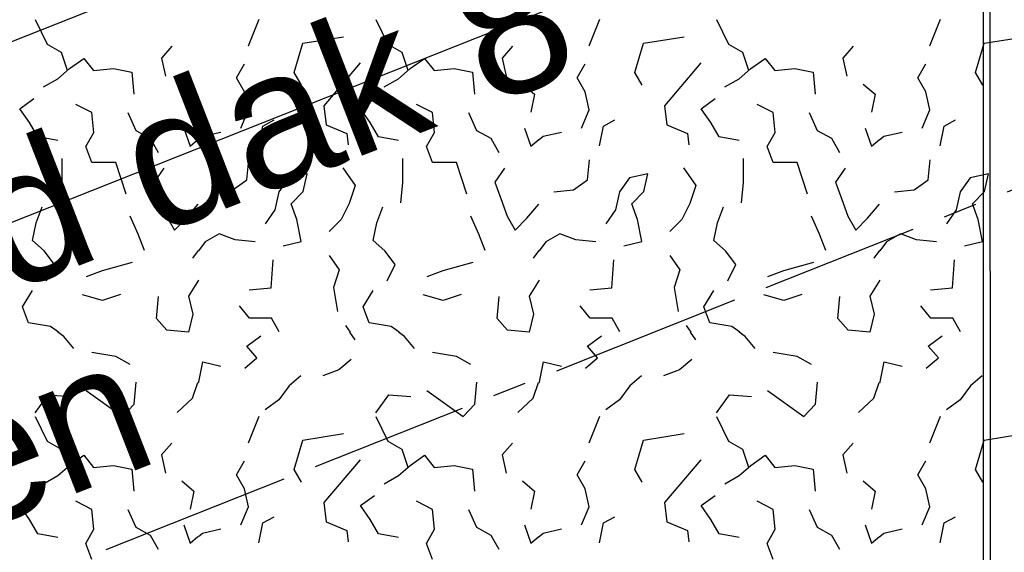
# Model space of a CAD drawing. Extents: x 1006 to 5197, y -24 to 263.
# Tile 46 of 124: x 1039.04 to 1041.95, y 18.13 to 19.71. Entities that reach past the tile are written whole.
import ezdxf

# ---------------------------------------------------------------- set-up
doc = ezdxf.new("R2010")
doc.units = 0
doc.header["$MEASUREMENT"] = 0
doc.linetypes.add('B0805', pattern=[1.366667, 0.566667, -0.1, 0.033333, -0.1, 0.466667, -0.1])
doc.linetypes.add('Wipeout_Contour', pattern=[1000, 0, -1000])
for name, color, linetype in [('21 Buitenwanden', 7, 'Continuous'), ('27 Daken', 7, 'Continuous'), ('A Stramien', 7, 'Continuous'), ('T Tekst algemeen', 7, 'Continuous')]:
    doc.layers.add(name, color=color, linetype=linetype)
doc.styles.add('GENERATED_STYLE_3', font='Arial')
doc.styles.get("Standard").update_dxf_attribs({"font": 'txt', "bigfont": 'BIGFONT.SHX'})
doc.dimstyles.new('GENERATED_STYLE__1', dxfattribs={"dimtxt": 0.25, "dimasz": 0.19, "dimexe": 0.18, "dimexo": 0, "dimgap": 0.09, "dimtad": 1, "dimdec": 0, "dimlfac": 1000, "dimzin": 0, "dimdsep": 46, "dimtxsty": 'Standard', "dimblk": 'ARROWHEAD_7', "dimblk1": 'ARROWHEAD_7', "dimblk2": 'ARROWHEAD_7', "dimcen": 0.09, "dimclrd": 7, "dimclre": 7, "dimclrt": 7, "dimadec": 1, "dimazin": 0, "dimtfac": 1, "dimtdec": 4, "dimtmove": 0, "dimatfit": 3, "dimfxl": 0, "dimtolj": 1, "dimtzin": 0, "dimarcsym": 0})
doc.dimstyles.new('GENERATED_STYLE__2', dxfattribs={"dimtxt": 0.25, "dimasz": 0.19, "dimexe": 0.18, "dimexo": 0, "dimgap": 0.09, "dimtad": 1, "dimtih": 1, "dimtoh": 1, "dimdec": 0, "dimlfac": 1000, "dimzin": 0, "dimdsep": 46, "dimtxsty": 'Standard', "dimblk": 'ARROWHEAD_7', "dimblk1": 'ARROWHEAD_7', "dimblk2": 'ARROWHEAD_7', "dimcen": 0.09, "dimclrd": 7, "dimclre": 7, "dimclrt": 7, "dimadec": 1, "dimazin": 0, "dimtfac": 1, "dimtdec": 4, "dimtmove": 0, "dimatfit": 3, "dimfxl": 0, "dimtolj": 1, "dimtzin": 0, "dimarcsym": 0})

# ---------------------------------------------------------------- blocks, each defined once
blk = doc.blocks.new('ROOF_47_2', base_point=(1046.8844, 23.6904))
at = {"layer": '27 Daken', "linetype": 'Continuous', "flags": 128}
blk.add_lwpolyline([(1046.8844, 23.6904), (1041.8903, 22.2876), (1041.8903, 17.5731), (1046.8856, 19.5765)], close=True, dxfattribs=at)
blk = doc.blocks.new('WALL_481_2', base_point=(1035.8002, 18.7634))
at = {"color": 254, "linetype": 'Wipeout_Contour', "lineweight": 0, "ltscale": 4164.534371}
blk.add_wipeout([(1035.7404, 18.5782), (1046.1084, 22.7001), (1046.053, 22.8395), (1035.8002, 18.7634)], dxfattribs=at).dxf.layer = '21 Buitenwanden'
blk = doc.blocks.new('ROOF_45_2', base_point=(1015.3564, 13.368))
at = {"layer": '27 Daken', "linetype": 'Continuous', "flags": 128}
blk.add_lwpolyline([(1029.3951, 15.18), (1033.0243, 15.18), (1035.0243, 15.18), (1036.2233, 15.1831), (1036.15, 15.599), (1036.9279, 15.908), (1036.9633, 15.7069), (1041.9117, 17.6726), (1041.9108, 20.258), (1034.8915, 17.4697), (1034.6025, 19.1618), (1029.3951, 17.7012)], dxfattribs=at)
blk = doc.blocks.new('*D346', base_point=(988.2137, 0))
at = {"layer": 'A Stramien', "linetype": 'Continuous'}
for p, q in [((1033.7798, 22.451), (1033.6414, 22.7995)), ((1027.0657, 19.9857), (1033.7571, 22.6437)), ((1020.3743, 17.3276), (1027.0657, 19.9857))]:
    blk.add_line(p, q, dxfattribs=at)
blk.add_circle((1033.7106, 22.6253), 0.05, dxfattribs=at)
at = {"layer": 'A Stramien', "insert": (1029.8704, 21.4226), "char_height": 0.25, "attachment_point": 1, "rotation": 21.665}
blk.add_mtext('{7.200}', dxfattribs=at)
blk = doc.blocks.new('ARROWHEAD_7')
at = {"color": 0, "linetype": 'Continuous', "lineweight": 0}
for p, q in [((0, -0.25), (0, 0.25)), ((0, 0), (-1, 0)), ((-0.25, 0), (0.25, 0))]:
    blk.add_line(p, q, dxfattribs=at)
blk.add_circle((0, 0), 0.25, dxfattribs=at)
blk = doc.blocks.new('*D347', base_point=(988.2137, 0))
at = {"layer": 'A Stramien', "linetype": 'Continuous'}
for p, q in [((1040.4712, 25.1091), (1040.3328, 25.4576)), ((1033.7571, 22.6437), (1040.4484, 25.3018)), ((1027.0657, 19.9857), (1033.7571, 22.6437))]:
    blk.add_line(p, q, dxfattribs=at)
blk.add_circle((1040.402, 25.2834), 0.05, dxfattribs=at)
at = {"layer": 'A Stramien', "insert": (1036.5618, 24.0807), "char_height": 0.25, "attachment_point": 1, "rotation": 21.665}
blk.add_mtext('{7.200}', dxfattribs=at)
blk = doc.blocks.new('*D348', base_point=(988.2137, 0))
at = {"layer": 'A Stramien', "linetype": 'Continuous'}
for p, q in [((1047.1626, 27.7672), (1047.0241, 28.1157)), ((1040.4484, 25.3018), (1047.1398, 27.9599)), ((1033.7571, 22.6437), (1040.4484, 25.3018))]:
    blk.add_line(p, q, dxfattribs=at)
blk.add_circle((1047.0934, 27.9415), 0.05, dxfattribs=at)
at = {"layer": 'A Stramien', "insert": (1044.457, 27.217), "char_height": 0.25, "attachment_point": 1, "rotation": 21.665}
blk.add_mtext('{7.200}', dxfattribs=at)
blk = doc.blocks.new('*D349', base_point=(988.2137, 0))
at = {"layer": 'A Stramien', "linetype": 'Continuous'}
for p, q in [((1053.854, 30.4253), (1053.7155, 30.7738)), ((1047.1398, 27.9599), (1053.8312, 30.618)), ((1040.4484, 25.3018), (1047.1398, 27.9599))]:
    blk.add_line(p, q, dxfattribs=at)
at = {"layer": 'A Stramien', "insert": (1049.9445, 29.3969), "char_height": 0.25, "attachment_point": 1, "rotation": 21.665}
blk.add_mtext('{7.200}', dxfattribs=at)
blk = doc.blocks.new('*D350', base_point=(988.2137, 0))
at = {"layer": 'A Stramien', "linetype": 'Continuous'}
for p, q in [((1053.8312, 30.618), (1057.1769, 31.9471)), ((1047.1398, 27.9599), (1053.8312, 30.618))]:
    blk.add_line(p, q, dxfattribs=at)
blk.add_circle((1053.7847, 30.5996), 0.05, dxfattribs=at)
at = {"layer": 'A Stramien', "insert": (1054.9631, 31.3904), "char_height": 0.25, "attachment_point": 1, "rotation": 21.665}
blk.add_mtext('{3.600}', dxfattribs=at)
blk = doc.blocks.new('*D351', base_point=(988.2137, 0))
at = {"layer": 'A Stramien', "linetype": 'Continuous'}
for p, q in [((1063.891, 34.4124), (1063.7526, 34.7609)), ((1063.7753, 34.5682), (1063.9147, 34.6236)), ((1057.1769, 31.9471), (1063.7753, 34.5682)), ((1057.1996, 31.7543), (1057.0612, 32.1029)), ((1053.8312, 30.618), (1057.1769, 31.9471))]:
    blk.add_line(p, q, dxfattribs=at)
for centre in [(1063.8218, 34.5867), (1057.1304, 31.9286)]:
    blk.add_circle(centre, 0.05, dxfattribs=at)
at = {"layer": 'A Stramien', "insert": (1059.9816, 33.384), "char_height": 0.25, "attachment_point": 1, "rotation": 21.665}
blk.add_mtext('{7.200}', dxfattribs=at)
blk = doc.blocks.new('*D355', base_point=(988.2137, 0))
at = {"layer": 'A Stramien', "linetype": 'Continuous'}
for p, q in [((1032.4831, 33.5873), (1032.4831, 33.9623)), ((1044.0071, 33.5873), (1044.0071, 33.9623)), ((1030.7271, 33.7748), (1032.5331, 33.7748)), ((1032.5331, 33.7748), (1044.0571, 33.7748))]:
    blk.add_line(p, q, dxfattribs=at)
for centre in [(1032.4831, 33.7748), (1044.0071, 33.7748)]:
    blk.add_circle(centre, 0.05, dxfattribs=at)
at = {"layer": 'A Stramien', "insert": (1037.7404, 34.0748), "char_height": 0.25, "attachment_point": 1}
blk.add_mtext('{11.524}', dxfattribs=at)
blk = doc.blocks.new('*D356', base_point=(988.2137, 0))
at = {"layer": 'A Stramien', "linetype": 'Continuous'}
for p, q in [((1044.0071, 33.5873), (1044.0071, 33.9623)), ((1049.8006, 33.5873), (1049.8006, 33.9623)), ((1032.5331, 33.7748), (1044.0571, 33.7748)), ((1044.0571, 33.7748), (1049.8506, 33.7748))]:
    blk.add_line(p, q, dxfattribs=at)
for centre in [(1044.0071, 33.7748), (1049.8006, 33.7748)]:
    blk.add_circle(centre, 0.05, dxfattribs=at)
at = {"layer": 'A Stramien', "insert": (1046.4909, 34.0748), "char_height": 0.25, "attachment_point": 1}
blk.add_mtext('{5.794}', dxfattribs=at)
blk = doc.blocks.new('*D357', base_point=(988.2137, 0))
at = {"layer": 'A Stramien', "linetype": 'Continuous'}
for p, q in [((1049.8006, 33.5873), (1049.8006, 33.9623)), ((1055.5648, 33.5873), (1055.5648, 33.9623)), ((1044.0571, 33.7748), (1049.8506, 33.7748)), ((1049.8506, 33.7748), (1055.6148, 33.7748))]:
    blk.add_line(p, q, dxfattribs=at)
for centre in [(1049.8006, 33.7748), (1055.5648, 33.7748)]:
    blk.add_circle(centre, 0.05, dxfattribs=at)
at = {"layer": 'A Stramien', "insert": (1052.2697, 34.0748), "char_height": 0.25, "attachment_point": 1}
blk.add_mtext('{5.764}', dxfattribs=at)
blk = doc.blocks.new('*D358', base_point=(988.2137, 0))
at = {"layer": 'A Stramien', "linetype": 'Continuous'}
for p, q in [((1055.5648, 33.5873), (1055.5648, 33.9623)), ((1061.1964, 33.5873), (1061.1964, 33.9623)), ((1049.8506, 33.7748), (1055.6148, 33.7748)), ((1055.6148, 33.7748), (1061.2464, 33.7748))]:
    blk.add_line(p, q, dxfattribs=at)
for centre in [(1055.5648, 33.7748), (1061.1964, 33.7748)]:
    blk.add_circle(centre, 0.05, dxfattribs=at)
at = {"layer": 'A Stramien', "insert": (1057.9676, 34.0748), "char_height": 0.25, "attachment_point": 1}
blk.add_mtext('{5.632}', dxfattribs=at)
blk = doc.blocks.new('*D359', base_point=(988.2137, 0))
at = {"layer": 'A Stramien', "linetype": 'Continuous'}
for p, q in [((1061.1964, 33.5873), (1061.1964, 33.9623)), ((1067.2372, 33.5873), (1067.2372, 33.9623)), ((1055.6148, 33.7748), (1061.2464, 33.7748)), ((1061.2464, 33.7748), (1067.1872, 33.7748)), ((1067.1872, 33.7748), (1067.3372, 33.7748))]:
    blk.add_line(p, q, dxfattribs=at)
for centre in [(1061.1964, 33.7748), (1067.2372, 33.7748)]:
    blk.add_circle(centre, 0.05, dxfattribs=at)
at = {"layer": 'A Stramien', "insert": (1063.8039, 34.0748), "char_height": 0.25, "attachment_point": 1}
blk.add_mtext('{6.041}', dxfattribs=at)
blk = doc.blocks.new('*D364', base_point=(988.2137, 0))
at = {"layer": 'A Stramien', "linetype": 'Continuous'}
for p, q in [((1043.4001, -2.1848), (1043.4001, -1.8098)), ((1046.4001, -2.1848), (1046.4001, -1.8098)), ((1032.5331, -1.9973), (1043.4501, -1.9973)), ((1043.4501, -1.9973), (1046.4501, -1.9973))]:
    blk.add_line(p, q, dxfattribs=at)
for centre in [(1043.4001, -1.9973), (1046.4001, -1.9973)]:
    blk.add_circle(centre, 0.05, dxfattribs=at)
at = {"layer": 'A Stramien', "insert": (1044.4871, -1.6973), "char_height": 0.25, "attachment_point": 1}
blk.add_mtext('{3.000}', dxfattribs=at)
blk = doc.blocks.new('*D365', base_point=(988.2137, 0))
at = {"layer": 'A Stramien', "linetype": 'Continuous'}
for p, q in [((1046.4001, -2.1848), (1046.4001, -1.8098)), ((1053.6001, -2.1848), (1053.6001, -1.8098)), ((1043.4501, -1.9973), (1046.4501, -1.9973)), ((1046.4501, -1.9973), (1053.6501, -1.9973))]:
    blk.add_line(p, q, dxfattribs=at)
for centre in [(1046.4001, -1.9973), (1053.6001, -1.9973)]:
    blk.add_circle(centre, 0.05, dxfattribs=at)
at = {"layer": 'A Stramien', "insert": (1049.5871, -1.6973), "char_height": 0.25, "attachment_point": 1}
blk.add_mtext('{7.200}', dxfattribs=at)
blk = doc.blocks.new('ROOF_46_2', base_point=(1041.8905, 22.2177))
at = {"layer": '27 Daken', "color": 255, "linetype": 'Continuous', "lineweight": 0, "flags": 128}
blk.add_lwpolyline([(1036.5903, 15.001), (1041.8905, 17.1064), (1041.8905, 22.2177)], dxfattribs=at)
blk = doc.blocks.new('*X466', base_point=(988.2137, 0))
at = {"layer": '27 Daken', "linetype": 'Continuous'}
for p, q in [((1039.1247, 19.635), (1039.0887, 19.708)), ((1039.7187, 19.631), (1039.7497, 19.71)), ((1040.1317, 19.635), (1040.0957, 19.708)), ((1040.7257, 19.631), (1040.7567, 19.71)), ((1041.1387, 19.635), (1041.1027, 19.708)), ((1041.7327, 19.631), (1041.7637, 19.71)), ((1039.8787, 19.639), (1039.9997, 19.658)), ((1040.8857, 19.639), (1041.0067, 19.658)), ((1041.8927, 19.639), (1042.0137, 19.658)), ((1039.1657, 19.611), (1039.1247, 19.635)), ((1039.4917, 19.63), (1039.4617, 19.595)), ((1039.8537, 19.552), (1039.8787, 19.639)), ((1040.1727, 19.611), (1040.1317, 19.635)), ((1040.4987, 19.63), (1040.4687, 19.595)), ((1040.8607, 19.552), (1040.8857, 19.639)), ((1041.1797, 19.611), (1041.1387, 19.635)), ((1041.5057, 19.63), (1041.4757, 19.595)), ((1041.8677, 19.552), (1041.8927, 19.639)), ((1039.1837, 19.558), (1039.1657, 19.611)), ((1039.1897, 19.564), (1039.2317, 19.594)), ((1039.2317, 19.594), (1039.2607, 19.558)), ((1039.4617, 19.595), (1039.4737, 19.541)), ((1040.1907, 19.558), (1040.1727, 19.611)), ((1040.1967, 19.564), (1040.2387, 19.594)), ((1040.2387, 19.594), (1040.2677, 19.558)), ((1040.4687, 19.595), (1040.4807, 19.541)), ((1041.1977, 19.558), (1041.1797, 19.611)), ((1041.2037, 19.564), (1041.2457, 19.594)), ((1041.2457, 19.594), (1041.2747, 19.558)), ((1041.4757, 19.595), (1041.4877, 19.541)), ((1039.1547, 19.534), (1039.1897, 19.564)), ((1039.2607, 19.558), (1039.3197, 19.564)), ((1039.3197, 19.564), (1039.3737, 19.553)), ((1039.6827, 19.536), (1039.7067, 19.578)), ((1040.0487, 19.581), (1039.9417, 19.454)), ((1040.1617, 19.534), (1040.1967, 19.564)), ((1040.2677, 19.558), (1040.3267, 19.564)), ((1040.3267, 19.564), (1040.3807, 19.553)), ((1040.6897, 19.536), (1040.7137, 19.578)), ((1041.0557, 19.581), (1040.9487, 19.454)), ((1041.1687, 19.534), (1041.2037, 19.564)), ((1041.2747, 19.558), (1041.3337, 19.564)), ((1041.3337, 19.564), (1041.3877, 19.553)), ((1041.6967, 19.536), (1041.7207, 19.578)), ((1039.1127, 19.51), (1039.1547, 19.534)), ((1039.3737, 19.553), (1039.3797, 19.488)), ((1039.7067, 19.495), (1039.6827, 19.536)), ((1039.8757, 19.515), (1039.8537, 19.552)), ((1040.1197, 19.51), (1040.1617, 19.534)), ((1040.3807, 19.553), (1040.3867, 19.488)), ((1040.7137, 19.495), (1040.6897, 19.536)), ((1040.8827, 19.515), (1040.8607, 19.552)), ((1041.1267, 19.51), (1041.1687, 19.534)), ((1041.3877, 19.553), (1041.3937, 19.488)), ((1041.7207, 19.495), (1041.6967, 19.536)), ((1041.8897, 19.515), (1041.8677, 19.552)), ((1039.5217, 19.518), (1039.5567, 19.488)), ((1040.5287, 19.518), (1040.5637, 19.488)), ((1041.5357, 19.518), (1041.5707, 19.488)), ((1039.0427, 19.445), (1039.0837, 19.475)), ((1039.5567, 19.488), (1039.5457, 19.435)), ((1039.7187, 19.442), (1039.7067, 19.495)), ((1040.0497, 19.445), (1040.0907, 19.475)), ((1040.5637, 19.488), (1040.5527, 19.435)), ((1040.7257, 19.442), (1040.7137, 19.495)), ((1041.0567, 19.445), (1041.0977, 19.475)), ((1041.5707, 19.488), (1041.5597, 19.435)), ((1041.7327, 19.442), (1041.7207, 19.495)), ((1039.0717, 19.404), (1039.0427, 19.445)), ((1039.2557, 19.434), (1039.2077, 19.458)), ((1039.9417, 19.454), (1039.9477, 19.397)), ((1040.0787, 19.404), (1040.0497, 19.445)), ((1040.2627, 19.434), (1040.2147, 19.458)), ((1040.9487, 19.454), (1040.9547, 19.397)), ((1041.0857, 19.404), (1041.0567, 19.445)), ((1041.2697, 19.434), (1041.2217, 19.458)), ((1039.2617, 19.375), (1039.2557, 19.434)), ((1039.3617, 19.434), (1039.3857, 19.381)), ((1039.6957, 19.388), (1039.7187, 19.442)), ((1040.2687, 19.375), (1040.2627, 19.434)), ((1040.3687, 19.434), (1040.3927, 19.381)), ((1040.7027, 19.388), (1040.7257, 19.442)), ((1041.2757, 19.375), (1041.2697, 19.434)), ((1041.3757, 19.434), (1041.3997, 19.381)), ((1041.7097, 19.388), (1041.7327, 19.442)), ((1039.0957, 19.362), (1039.0717, 19.404)), ((1039.5277, 19.388), (1039.5457, 19.334)), ((1039.7487, 19.335), (1039.7607, 19.394)), ((1039.7607, 19.394), (1039.7947, 19.412)), ((1039.9477, 19.397), (1040.0097, 19.372)), ((1040.1027, 19.362), (1040.0787, 19.404)), ((1040.5347, 19.388), (1040.5527, 19.334)), ((1040.7557, 19.335), (1040.7677, 19.394)), ((1040.7677, 19.394), (1040.8017, 19.412)), ((1040.9547, 19.397), (1041.0167, 19.372)), ((1041.1097, 19.362), (1041.0857, 19.404)), ((1041.5417, 19.388), (1041.5597, 19.334)), ((1041.7627, 19.335), (1041.7747, 19.394)), ((1041.7747, 19.394), (1041.8087, 19.412)), ((1039.1547, 19.351), (1039.0957, 19.362)), ((1039.2377, 19.333), (1039.2617, 19.375)), ((1039.3857, 19.381), (1039.4277, 19.358)), ((1039.4277, 19.358), (1039.4517, 19.316)), ((1039.5707, 19.3537), (1039.5827, 19.364)), ((1039.5827, 19.364), (1039.6367, 19.376)), ((1040.0097, 19.372), (1040.0127, 19.338)), ((1040.1617, 19.351), (1040.1027, 19.362)), ((1040.2447, 19.333), (1040.2687, 19.375)), ((1040.3927, 19.381), (1040.4347, 19.358)), ((1040.4347, 19.358), (1040.4587, 19.316)), ((1040.5777, 19.3537), (1040.5897, 19.364)), ((1040.5897, 19.364), (1040.6437, 19.376)), ((1041.0167, 19.372), (1041.0197, 19.338)), ((1041.1687, 19.351), (1041.1097, 19.362)), ((1041.2517, 19.333), (1041.2757, 19.375)), ((1041.3997, 19.381), (1041.4417, 19.358)), ((1041.4417, 19.358), (1041.4657, 19.316)), ((1041.5847, 19.3537), (1041.5967, 19.364)), ((1041.5967, 19.364), (1041.6507, 19.376)), ((1039.2557, 19.286), (1039.2377, 19.333)), ((1039.5457, 19.334), (1039.5693, 19.3542)), ((1040.2627, 19.286), (1040.2447, 19.333)), ((1040.5527, 19.334), (1040.5763, 19.3542)), ((1041.2697, 19.286), (1041.2517, 19.333)), ((1041.5597, 19.334), (1041.5833, 19.3542)), ((1039.1677, 19.227), (1039.1677, 19.298)), ((1040.1747, 19.227), (1040.1747, 19.298)), ((1041.1817, 19.227), (1041.1817, 19.298)), ((1039.3267, 19.286), (1039.2557, 19.286)), ((1039.3567, 19.192), (1039.3267, 19.286)), ((1039.4687, 19.269), (1039.4397, 19.228)), ((1039.7137, 19.235), (1039.7197, 19.294)), ((1039.9977, 19.27), (1040.0337, 19.218)), ((1040.3337, 19.286), (1040.2627, 19.286)), ((1040.3637, 19.192), (1040.3337, 19.286)), ((1040.4757, 19.269), (1040.4467, 19.228)), ((1040.7207, 19.235), (1040.7267, 19.294)), ((1041.0047, 19.27), (1041.0407, 19.218)), ((1041.3407, 19.286), (1041.2697, 19.286)), ((1041.3707, 19.192), (1041.3407, 19.286)), ((1041.4827, 19.269), (1041.4537, 19.228)), ((1041.7277, 19.235), (1041.7337, 19.294)), ((1039.8377, 19.241), (1039.8087, 19.199)), ((1039.8917, 19.253), (1039.8377, 19.241)), ((1039.8797, 19.2), (1039.8917, 19.253)), ((1040.8447, 19.241), (1040.8157, 19.199)), ((1040.8987, 19.253), (1040.8447, 19.241)), ((1040.8867, 19.2), (1040.8987, 19.253)), ((1041.8517, 19.241), (1041.8227, 19.199)), ((1041.9057, 19.253), (1041.8517, 19.241)), ((1041.8937, 19.2), (1041.9057, 19.253)), ((1039.1617, 19.167), (1039.1677, 19.227)), ((1039.4397, 19.228), (1039.4577, 19.18)), ((1039.6727, 19.205), (1039.7137, 19.235)), ((1040.0337, 19.218), (1040.0157, 19.165)), ((1040.1687, 19.167), (1040.1747, 19.227)), ((1040.4467, 19.228), (1040.4647, 19.18)), ((1040.6797, 19.205), (1040.7207, 19.235)), ((1041.0407, 19.218), (1041.0227, 19.165)), ((1041.1757, 19.167), (1041.1817, 19.227)), ((1041.4537, 19.228), (1041.4717, 19.18)), ((1041.6867, 19.205), (1041.7277, 19.235)), ((1039.6137, 19.199), (1039.6727, 19.205)), ((1039.8087, 19.199), (1039.7967, 19.146)), ((1039.8447, 19.164), (1039.8797, 19.2)), ((1040.6207, 19.199), (1040.6797, 19.205)), ((1040.8157, 19.199), (1040.8037, 19.146)), ((1040.8517, 19.164), (1040.8867, 19.2)), ((1041.6277, 19.199), (1041.6867, 19.205)), ((1041.8227, 19.199), (1041.8107, 19.146)), ((1041.8587, 19.164), (1041.8937, 19.2)), ((1039.0907, 19.108), (1039.1087, 19.155)), ((1039.4577, 19.18), (1039.4757, 19.127)), ((1039.5347, 19.121), (1039.5697, 19.163)), ((1039.8617, 19.117), (1039.8447, 19.164)), ((1040.0157, 19.165), (1039.9927, 19.117)), ((1040.0977, 19.108), (1040.1157, 19.155)), ((1040.4647, 19.18), (1040.4827, 19.127)), ((1040.5417, 19.121), (1040.5767, 19.163)), ((1040.8687, 19.117), (1040.8517, 19.164)), ((1041.0227, 19.165), (1040.9997, 19.117)), ((1041.1047, 19.108), (1041.1227, 19.155)), ((1041.4717, 19.18), (1041.4897, 19.127)), ((1041.5487, 19.121), (1041.5837, 19.163)), ((1041.8757, 19.117), (1041.8587, 19.164)), ((1039.3927, 19.074), (1039.3687, 19.127)), ((1039.4757, 19.127), (1039.4997, 19.086)), ((1039.7967, 19.146), (1039.7677, 19.105)), ((1040.3997, 19.074), (1040.3757, 19.127)), ((1040.4827, 19.127), (1040.5067, 19.086)), ((1040.8037, 19.146), (1040.7747, 19.105)), ((1041.4067, 19.074), (1041.3827, 19.127)), ((1041.4897, 19.127), (1041.5137, 19.086)), ((1041.8107, 19.146), (1041.7817, 19.105)), ((1039.0797, 19.055), (1039.0907, 19.108)), ((1039.4997, 19.086), (1039.5347, 19.121)), ((1039.8747, 19.052), (1039.8617, 19.117)), ((1039.9927, 19.117), (1039.9567, 19.082)), ((1040.0867, 19.055), (1040.0977, 19.108)), ((1040.5067, 19.086), (1040.5417, 19.121)), ((1040.8817, 19.052), (1040.8687, 19.117)), ((1040.9997, 19.117), (1040.9637, 19.082)), ((1041.0937, 19.055), (1041.1047, 19.108)), ((1041.5137, 19.086), (1041.5487, 19.121)), ((1041.8887, 19.052), (1041.8757, 19.117)), ((1039.4107, 19.026), (1039.3927, 19.074)), ((1039.6317, 19.075), (1039.5907, 19.051)), ((1039.6787, 19.057), (1039.6317, 19.075)), ((1040.4177, 19.026), (1040.3997, 19.074)), ((1040.6387, 19.075), (1040.5977, 19.051)), ((1040.6857, 19.057), (1040.6387, 19.075)), ((1041.4247, 19.026), (1041.4067, 19.074)), ((1041.6457, 19.075), (1041.6047, 19.051)), ((1041.6927, 19.057), (1041.6457, 19.075)), ((1039.1147, 19.025), (1039.0797, 19.055)), ((1039.5907, 19.051), (1039.5707, 19.0243)), ((1039.7387, 19.051), (1039.6787, 19.057)), ((1039.8207, 19.04), (1039.8747, 19.052)), ((1040.1217, 19.025), (1040.0867, 19.055)), ((1040.5977, 19.051), (1040.5777, 19.0243)), ((1040.7457, 19.051), (1040.6857, 19.057)), ((1040.8277, 19.04), (1040.8817, 19.052)), ((1041.1287, 19.025), (1041.0937, 19.055)), ((1041.6047, 19.051), (1041.5847, 19.0243)), ((1041.7527, 19.051), (1041.6927, 19.057)), ((1041.8347, 19.04), (1041.8887, 19.052)), ((1039.1447, 18.984), (1039.1147, 19.025)), ((1039.5696, 19.0254), (1039.5527, 19.003)), ((1039.9567, 19.011), (1039.9867, 18.969)), ((1040.1517, 18.984), (1040.1217, 19.025)), ((1040.5766, 19.0254), (1040.5597, 19.003)), ((1040.9637, 19.011), (1040.9937, 18.969)), ((1041.1587, 18.984), (1041.1287, 19.025)), ((1041.5836, 19.0254), (1041.5667, 19.003)), ((1039.1217, 18.936), (1039.1447, 18.984)), ((1039.2867, 18.967), (1039.3757, 18.991)), ((1039.7857, 18.915), (1039.7917, 18.998)), ((1040.1287, 18.936), (1040.1517, 18.984)), ((1040.2937, 18.967), (1040.3827, 18.991)), ((1040.7927, 18.915), (1040.7987, 18.998)), ((1041.1357, 18.936), (1041.1587, 18.984)), ((1041.3007, 18.967), (1041.3897, 18.991)), ((1041.7997, 18.915), (1041.8057, 18.998)), ((1039.2397, 18.949), (1039.2867, 18.967)), ((1039.9867, 18.969), (1039.9697, 18.916)), ((1040.2467, 18.949), (1040.2937, 18.967)), ((1040.9937, 18.969), (1040.9767, 18.916)), ((1041.2537, 18.949), (1041.3007, 18.967)), ((1039.5707, 18.938), (1039.5417, 18.891)), ((1040.5777, 18.938), (1040.5487, 18.891)), ((1041.5847, 18.938), (1041.5557, 18.891)), ((1039.0507, 18.859), (1039.0797, 18.907)), ((1039.2867, 18.878), (1039.2277, 18.895)), ((1039.3407, 18.896), (1039.2867, 18.878)), ((1039.4467, 18.825), (1039.4527, 18.89)), ((1039.5417, 18.891), (1039.5537, 18.837)), ((1039.7207, 18.909), (1039.7857, 18.915)), ((1039.9697, 18.916), (1039.9817, 18.845)), ((1040.0577, 18.859), (1040.0867, 18.907)), ((1040.2937, 18.878), (1040.2347, 18.895)), ((1040.3477, 18.896), (1040.2937, 18.878)), ((1040.4537, 18.825), (1040.4597, 18.89)), ((1040.5487, 18.891), (1040.5607, 18.837)), ((1040.7277, 18.909), (1040.7927, 18.915)), ((1040.9767, 18.916), (1040.9887, 18.845)), ((1041.0647, 18.859), (1041.0937, 18.907)), ((1041.3007, 18.878), (1041.2417, 18.895)), ((1041.3547, 18.896), (1041.3007, 18.878)), ((1041.4607, 18.825), (1041.4667, 18.89)), ((1041.5557, 18.891), (1041.5677, 18.837)), ((1041.7347, 18.909), (1041.7997, 18.915)), ((1039.7217, 18.826), (1039.6917, 18.862)), ((1040.7287, 18.826), (1040.6987, 18.862)), ((1041.7357, 18.826), (1041.7057, 18.862)), ((1039.0687, 18.812), (1039.0507, 18.859)), ((1039.5537, 18.837), (1039.5417, 18.784)), ((1040.0757, 18.812), (1040.0577, 18.859)), ((1040.5607, 18.837), (1040.5487, 18.784)), ((1041.0827, 18.812), (1041.0647, 18.859)), ((1041.5677, 18.837), (1041.5557, 18.784)), ((1039.1337, 18.801), (1039.0687, 18.812)), ((1039.4767, 18.79), (1039.4467, 18.825)), ((1039.7867, 18.826), (1039.7217, 18.826)), ((1039.8097, 18.785), (1039.7867, 18.826)), ((1040.0057, 18.804), (1040.0195, 18.784)), ((1040.1407, 18.801), (1040.0757, 18.812)), ((1040.4837, 18.79), (1040.4537, 18.825)), ((1040.7937, 18.826), (1040.7287, 18.826)), ((1040.8167, 18.785), (1040.7937, 18.826)), ((1041.0127, 18.804), (1041.0265, 18.784)), ((1041.1477, 18.801), (1041.0827, 18.812)), ((1041.4907, 18.79), (1041.4607, 18.825)), ((1041.8007, 18.826), (1041.7357, 18.826)), ((1041.8237, 18.785), (1041.8007, 18.826)), ((1039.157, 18.784), (1039.1337, 18.801)), ((1039.1727, 18.771), (1039.155, 18.784)), ((1039.5417, 18.784), (1039.4767, 18.79)), ((1039.7137, 18.743), (1039.7547, 18.773)), ((1040.0175, 18.784), (1040.0327, 18.762)), ((1040.164, 18.784), (1040.1407, 18.801)), ((1040.1797, 18.771), (1040.162, 18.784)), ((1040.5487, 18.784), (1040.4837, 18.79)), ((1040.7207, 18.743), (1040.7617, 18.773)), ((1041.0245, 18.784), (1041.0397, 18.762)), ((1041.171, 18.784), (1041.1477, 18.801)), ((1041.1867, 18.771), (1041.169, 18.784)), ((1041.5557, 18.784), (1041.4907, 18.79)), ((1041.7277, 18.743), (1041.7687, 18.773)), ((1039.2027, 18.736), (1039.1727, 18.771)), ((1040.2097, 18.736), (1040.1797, 18.771)), ((1041.2167, 18.736), (1041.1867, 18.771)), ((1039.3267, 18.712), (1039.2557, 18.724)), ((1039.7437, 18.708), (1039.7137, 18.743)), ((1040.3337, 18.712), (1040.2627, 18.724)), ((1040.7507, 18.708), (1040.7207, 18.743)), ((1041.3407, 18.712), (1041.2697, 18.724)), ((1041.7577, 18.708), (1041.7277, 18.743)), ((1039.3687, 18.689), (1039.3267, 18.712)), ((1039.5717, 18.637), (1039.5837, 18.696)), ((1039.5837, 18.696), (1039.6367, 18.684)), ((1039.7077, 18.678), (1039.7437, 18.708)), ((1040.0217, 18.703), (1039.9857, 18.673)), ((1040.3757, 18.689), (1040.3337, 18.712)), ((1040.5787, 18.637), (1040.5907, 18.696)), ((1040.5907, 18.696), (1040.6437, 18.684)), ((1040.7147, 18.678), (1040.7507, 18.708)), ((1041.0287, 18.703), (1040.9927, 18.673)), ((1041.3827, 18.689), (1041.3407, 18.712)), ((1041.5857, 18.637), (1041.5977, 18.696)), ((1041.5977, 18.696), (1041.6507, 18.684)), ((1041.7217, 18.678), (1041.7577, 18.708)), ((1039.9857, 18.673), (1039.9387, 18.655)), ((1040.9927, 18.673), (1040.9457, 18.655)), ((1039.3807, 18.571), (1039.3867, 18.636)), ((1039.5527, 18.589), (1039.569, 18.6349)), ((1039.5707, 18.6342), (1039.5717, 18.637)), ((1039.8737, 18.655), (1039.8387, 18.625)), ((1040.3877, 18.571), (1040.3937, 18.636)), ((1040.5597, 18.589), (1040.576, 18.6349)), ((1040.5777, 18.6342), (1040.5787, 18.637)), ((1040.8807, 18.655), (1040.8457, 18.625)), ((1041.3947, 18.571), (1041.4007, 18.636)), ((1041.5667, 18.589), (1041.583, 18.6349)), ((1041.5847, 18.6342), (1041.5857, 18.637)), ((1041.8877, 18.655), (1041.8527, 18.625)), ((1039.0877, 18.546), (1039.1267, 18.599)), ((1039.1267, 18.599), (1039.1917, 18.594)), ((1039.2387, 18.612), (1039.3457, 18.535)), ((1039.8387, 18.625), (1039.8087, 18.584)), ((1040.0947, 18.546), (1040.1337, 18.599)), ((1040.1337, 18.599), (1040.1987, 18.594)), ((1040.2457, 18.612), (1040.3527, 18.535)), ((1040.8457, 18.625), (1040.8157, 18.584)), ((1041.1017, 18.546), (1041.1407, 18.599)), ((1041.1407, 18.599), (1041.2057, 18.594)), ((1041.2527, 18.612), (1041.3597, 18.535)), ((1041.8527, 18.625), (1041.8227, 18.584)), ((1039.3457, 18.535), (1039.3807, 18.571)), ((1039.5077, 18.547), (1039.5527, 18.589)), ((1039.8087, 18.584), (1039.7677, 18.554)), ((1040.3527, 18.535), (1040.3877, 18.571)), ((1040.5147, 18.547), (1040.5597, 18.589)), ((1040.8157, 18.584), (1040.7747, 18.554)), ((1041.3597, 18.535), (1041.3947, 18.571)), ((1041.5217, 18.547), (1041.5667, 18.589)), ((1041.8227, 18.584), (1041.7817, 18.554)), ((1039.1247, 18.461), (1039.0887, 18.534)), ((1039.7187, 18.457), (1039.7497, 18.536)), ((1040.1317, 18.461), (1040.0957, 18.534)), ((1040.7257, 18.457), (1040.7567, 18.536)), ((1041.1387, 18.461), (1041.1027, 18.534)), ((1041.7327, 18.457), (1041.7637, 18.536)), ((1039.8787, 18.465), (1039.9997, 18.484)), ((1040.8857, 18.465), (1041.0067, 18.484)), ((1041.8927, 18.465), (1042.0137, 18.484)), ((1039.1657, 18.437), (1039.1247, 18.461)), ((1039.4917, 18.456), (1039.4617, 18.421)), ((1039.8537, 18.378), (1039.8787, 18.465)), ((1040.1727, 18.437), (1040.1317, 18.461)), ((1040.4987, 18.456), (1040.4687, 18.421)), ((1040.8607, 18.378), (1040.8857, 18.465)), ((1041.1797, 18.437), (1041.1387, 18.461)), ((1041.5057, 18.456), (1041.4757, 18.421)), ((1041.8677, 18.378), (1041.8927, 18.465)), ((1039.1837, 18.384), (1039.1657, 18.437)), ((1040.1907, 18.384), (1040.1727, 18.437)), ((1041.1977, 18.384), (1041.1797, 18.437)), ((1039.1897, 18.39), (1039.2317, 18.42)), ((1039.2317, 18.42), (1039.2607, 18.384)), ((1039.4617, 18.421), (1039.4737, 18.367)), ((1039.6827, 18.362), (1039.7067, 18.404)), ((1040.0487, 18.407), (1039.9417, 18.28)), ((1040.1967, 18.39), (1040.2387, 18.42)), ((1040.2387, 18.42), (1040.2677, 18.384)), ((1040.4687, 18.421), (1040.4807, 18.367)), ((1040.6897, 18.362), (1040.7137, 18.404)), ((1041.0557, 18.407), (1040.9487, 18.28)), ((1041.2037, 18.39), (1041.2457, 18.42)), ((1041.2457, 18.42), (1041.2747, 18.384)), ((1041.4757, 18.421), (1041.4877, 18.367)), ((1041.6967, 18.362), (1041.7207, 18.404)), ((1039.1547, 18.36), (1039.1897, 18.39)), ((1039.2607, 18.384), (1039.3197, 18.39)), ((1039.3197, 18.39), (1039.3737, 18.379)), ((1039.3737, 18.379), (1039.3797, 18.314)), ((1039.8757, 18.341), (1039.8537, 18.378)), ((1040.1617, 18.36), (1040.1967, 18.39)), ((1040.2677, 18.384), (1040.3267, 18.39)), ((1040.3267, 18.39), (1040.3807, 18.379)), ((1040.3807, 18.379), (1040.3867, 18.314)), ((1040.8827, 18.341), (1040.8607, 18.378)), ((1041.1687, 18.36), (1041.2037, 18.39)), ((1041.2747, 18.384), (1041.3337, 18.39)), ((1041.3337, 18.39), (1041.3877, 18.379)), ((1041.3877, 18.379), (1041.3937, 18.314)), ((1041.8897, 18.341), (1041.8677, 18.378)), ((1039.1127, 18.336), (1039.1547, 18.36)), ((1039.5217, 18.344), (1039.5567, 18.314)), ((1039.7067, 18.321), (1039.6827, 18.362)), ((1040.1197, 18.336), (1040.1617, 18.36)), ((1040.5287, 18.344), (1040.5637, 18.314)), ((1040.7137, 18.321), (1040.6897, 18.362)), ((1041.1267, 18.336), (1041.1687, 18.36)), ((1041.5357, 18.344), (1041.5707, 18.314)), ((1041.7207, 18.321), (1041.6967, 18.362)), ((1039.5567, 18.314), (1039.5457, 18.261)), ((1039.7187, 18.268), (1039.7067, 18.321)), ((1040.5637, 18.314), (1040.5527, 18.261)), ((1040.7257, 18.268), (1040.7137, 18.321)), ((1041.5707, 18.314), (1041.5597, 18.261)), ((1041.7327, 18.268), (1041.7207, 18.321)), ((1039.0427, 18.271), (1039.0837, 18.301)), ((1039.2557, 18.26), (1039.2077, 18.284)), ((1039.9417, 18.28), (1039.9477, 18.223)), ((1040.0497, 18.271), (1040.0907, 18.301)), ((1040.2627, 18.26), (1040.2147, 18.284)), ((1040.9487, 18.28), (1040.9547, 18.223)), ((1041.0567, 18.271), (1041.0977, 18.301)), ((1041.2697, 18.26), (1041.2217, 18.284)), ((1039.0717, 18.23), (1039.0427, 18.271)), ((1039.2617, 18.201), (1039.2557, 18.26)), ((1039.3617, 18.26), (1039.3857, 18.207)), ((1039.6957, 18.214), (1039.7187, 18.268)), ((1040.0787, 18.23), (1040.0497, 18.271)), ((1040.2687, 18.201), (1040.2627, 18.26)), ((1040.3687, 18.26), (1040.3927, 18.207)), ((1040.7027, 18.214), (1040.7257, 18.268)), ((1041.0857, 18.23), (1041.0567, 18.271)), ((1041.2757, 18.201), (1041.2697, 18.26)), ((1041.3757, 18.26), (1041.3997, 18.207)), ((1041.7097, 18.214), (1041.7327, 18.268)), ((1039.0957, 18.188), (1039.0717, 18.23)), ((1039.7487, 18.161), (1039.7607, 18.22)), ((1039.7607, 18.22), (1039.7947, 18.238)), ((1039.9477, 18.223), (1040.0097, 18.198)), ((1040.1027, 18.188), (1040.0787, 18.23)), ((1040.7557, 18.161), (1040.7677, 18.22)), ((1040.7677, 18.22), (1040.8017, 18.238)), ((1040.9547, 18.223), (1041.0167, 18.198)), ((1041.1097, 18.188), (1041.0857, 18.23)), ((1041.7627, 18.161), (1041.7747, 18.22)), ((1041.7747, 18.22), (1041.8087, 18.238)), ((1039.2377, 18.159), (1039.2617, 18.201)), ((1039.3857, 18.207), (1039.4277, 18.184)), ((1039.5277, 18.214), (1039.5457, 18.16)), ((1039.5827, 18.19), (1039.6367, 18.202)), ((1040.0097, 18.198), (1040.0127, 18.164)), ((1040.2447, 18.159), (1040.2687, 18.201)), ((1040.3927, 18.207), (1040.4347, 18.184)), ((1040.5347, 18.214), (1040.5527, 18.16)), ((1040.5897, 18.19), (1040.6437, 18.202)), ((1041.0167, 18.198), (1041.0197, 18.164)), ((1041.2517, 18.159), (1041.2757, 18.201)), ((1041.3997, 18.207), (1041.4417, 18.184)), ((1041.5417, 18.214), (1041.5597, 18.16)), ((1041.5967, 18.19), (1041.6507, 18.202)), ((1039.1547, 18.177), (1039.0957, 18.188)), ((1039.4277, 18.184), (1039.4517, 18.142)), ((1039.5457, 18.16), (1039.5693, 18.1802)), ((1039.5707, 18.1797), (1039.5827, 18.19)), ((1040.1617, 18.177), (1040.1027, 18.188)), ((1040.4347, 18.184), (1040.4587, 18.142)), ((1040.5527, 18.16), (1040.5763, 18.1802)), ((1040.5777, 18.1797), (1040.5897, 18.19)), ((1041.1687, 18.177), (1041.1097, 18.188)), ((1041.4417, 18.184), (1041.4657, 18.142)), ((1041.5597, 18.16), (1041.5833, 18.1802)), ((1041.5847, 18.1797), (1041.5967, 18.19)), ((1039.2557, 18.112), (1039.2377, 18.159)), ((1040.2627, 18.112), (1040.2447, 18.159)), ((1041.2697, 18.112), (1041.2517, 18.159))]:
    blk.add_line(p, q, dxfattribs=at)
blk = doc.blocks.new('HATCH_428_2', base_point=(990.0137, 0))
at = {"layer": '27 Daken', "linetype": 'Continuous'}
blk.add_blockref('*X466', (988.2137, 0), dxfattribs=at)

msp = doc.modelspace()

# ---------------------------------------------------------------- block references
at = {"layer": '27 Daken', "linetype": 'Continuous'}
msp.add_blockref('ROOF_47_2', (1046.8844, 23.6904), dxfattribs=at)

# ---------------------------------------------------------------- next in the draw order: block references
at = {"layer": '21 Buitenwanden'}
msp.add_blockref('WALL_481_2', (1035.8002, 18.7634), dxfattribs=at)

# ---------------------------------------------------------------- next in the draw order: linework, layer by layer
at = {"layer": 'A Stramien', "linetype": 'B0805', "flags": 128}
for points in [[(1008.1189, 7.3691), (1092.5526, 40.9097)], [(1093.1064, 39.5156), (1008.6727, 5.9751)]]:
    msp.add_lwpolyline(points, dxfattribs=at)

# ---------------------------------------------------------------- next in the draw order: block references
at = {"layer": '27 Daken', "linetype": 'Continuous'}
for name, p in [('HATCH_428_2', (990.0137, 0)), ('ROOF_45_2', (1015.3564, 13.368))]:
    msp.add_blockref(name, p, dxfattribs=at)
at = {"layer": '27 Daken', "color": 255, "linetype": 'Continuous', "lineweight": 0}
msp.add_blockref('ROOF_46_2', (1041.8905, 22.2177), dxfattribs=at)

# ---------------------------------------------------------------- next in the draw order: texts
at = {"layer": 'T Tekst algemeen', "linetype": 'Continuous', "insert": (1037.4706, 18.7309), "char_height": 0.4, "width": 4.01513, "attachment_point": 1, "rotation": 21.2449, "line_spacing_factor": 0.936772, "style": 'GENERATED_STYLE_3'}
msp.add_mtext('{hellend dak 8 graden}', dxfattribs=at)

# ---------------------------------------------------------------- next in the draw order: dimensions: what is measured, and where the dimension line sits
at = {"layer": 'A Stramien', "linetype": 'Continuous'}
for p1, p2, picture, middle in [((1070.9109, -2.762), (1078.6582, -2.762), '*D351', (1060.4685, 33.4429)), ((1067.0373, -2.762), (1070.9109, -2.762), '*D350', (1055.45, 31.4494)), ((1059.29, -2.762), (1067.0373, -2.762), '*D349', (1050.4315, 29.4558)), ((1051.5427, -2.762), (1059.29, -2.762), '*D348', (1044.9439, 27.2759)), ((1044.0526, -3.4092), (1051.5427, -2.762), '*D347', (1037.0487, 24.1396)), ((1036.0482, -2.762), (1044.0526, -3.4092), '*D346', (1030.3573, 21.4815))]:
    dim = msp.add_linear_dim(base=(1020.3278, 17.3091), p1=p1, p2=p2, angle=21.665, dimstyle='GENERATED_STYLE__1', dxfattribs=at)
    dim.commit()
    dim.dimension.update_dxf_attribs({"geometry": picture, "text_midpoint": middle})
for base, p1, p2, picture, middle in [((1012.9421, 33.7748), (1032.4831, -2.762), (1044.0071, -1.0535), '*D355', (1038.32, 33.9498)), ((1012.942055, 33.77478), (1044.007097, -1.053492), (1049.8006, 14.689113), '*D356', (1046.965192, 33.94978)), ((1012.9421, 33.7748), (1049.8006, 14.6891), (1055.5648, 16.9733), '*D357', (1052.744, 33.9498)), ((1012.9421, 33.7748), (1055.5648, 16.9733), (1061.1964, 19.0319), '*D358', (1058.4419, 33.9498)), ((1012.9421, 33.7748), (1061.1964, 19.0319), (1067.2372, 21.921), '*D359', (1064.2781, 33.9498)), ((1012.9421, -1.9973), (1043.4001, -2.762), (1046.4001, 26.8048), '*D364', (1044.9614, -1.8223)), ((1012.9421, -1.9973), (1046.4001, 26.8048), (1053.6001, 11.6797), '*D365', (1050.0614, -1.8223))]:
    dim = msp.add_linear_dim(base=base, p1=p1, p2=p2, dimstyle='GENERATED_STYLE__2', dxfattribs=at)
    dim.commit()
    dim.dimension.update_dxf_attribs({"geometry": picture, "text_midpoint": middle})

doc.saveas('drawing.dxf')
